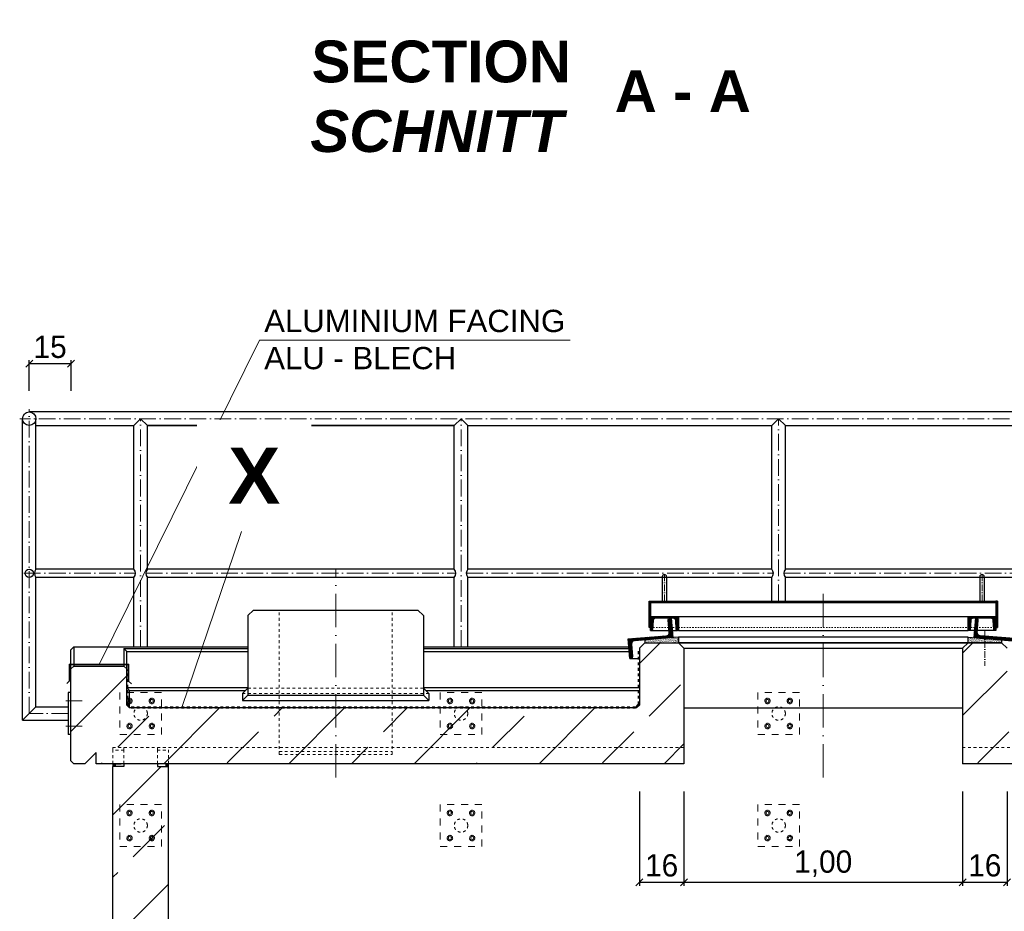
# Model space of a CAD drawing. Header units: millimetres. Extents: x -19424 to 109295, y -11926 to 8715.
# Tile 4 of 38: x -18992 to -15458, y 5514 to 8715. Entities that reach past the tile are written whole.
import ezdxf

# ---------------------------------------------------------------- set-up
doc = ezdxf.new("R2010")
doc.units = ezdxf.units.MM
doc.linetypes.add('ACAD_ISO10W100', pattern=[18, 12, -3, 0, -3])
doc.linetypes.add('JIS_02_1.0', pattern=[2, 1, -1])
doc.layers.add('Bemaßung', color=7, linetype='Continuous', lineweight=13)
doc.layers.add('Beschriftung', color=7, linetype='Continuous')
doc.styles.add('LBB3.5M1000', font='isocp.shx', dxfattribs={"height": 3.5})
doc.dimstyles.new('DIN', dxfattribs={"dimtxt": 2.5, "dimasz": 2.5, "dimexe": 1.25, "dimexo": 0.625, "dimtad": 1, "dimtih": 1, "dimdec": 4, "dimdsep": 46, "dimlunit": 6, "dimtxsty": 'Standard', "dimcen": 2.5, "dimadec": 0, "dimazin": 0, "dimtfac": 1, "dimtdec": 4, "dimtmove": 0, "dimatfit": 3, "dimfxl": 0, "dimtvp": 1, "dimtolj": 1, "dimtzin": 0, "dimarcsym": 0})
pattern_1 = [(45, (-55347.56, 62116.87), (-224.5064, 224.5064), []), (45, (-55123.05, 62116.87), (-224.5064, 224.5064), [158.75, -79.375])]

# ---------------------------------------------------------------- blocks, each defined once
blk = doc.blocks.new('_Oblique')
at = {"color": 0, "linetype": 'ByBlock', "lineweight": -2}
blk.add_line((-0.5, -0.5), (0.5, 0.5), dxfattribs=at)
blk = doc.blocks.new('*D95')
at = {"layer": 'Bemaßung', "color": 0, "lineweight": -2, "transparency": 16777216}
for p, q in [((-18958.1, 7382.4), (-18958.1, 7492.6)), ((-18808.1, 7382.4), (-18808.1, 7492.6)), ((-18958.1, 7480.1), (-18808.1, 7480.1))]:
    blk.add_line(p, q, dxfattribs=at)
at = {"layer": 'DEFPOINTS', "color": 0, "transparency": 16777216}
for p in [(-18808.1, 7480.1), (-18958.1, 7282.4), (-18808.1, 7282.4)]:
    blk.add_point(p, dxfattribs=at)
at = {"layer": 'Bemaßung', "color": 0, "lineweight": -2, "transparency": 16777216, "xscale": 25, "yscale": 25, "zscale": 25, "rotation": 180}
blk.add_blockref('_Oblique', (-18958.1, 7480.1), dxfattribs=at)
at = {"layer": 'Bemaßung', "color": 0, "lineweight": -2, "transparency": 16777216, "xscale": 25, "yscale": 25, "zscale": 25}
blk.add_blockref('_Oblique', (-18808.1, 7480.1), dxfattribs=at)
at = {"layer": 'Bemaßung', "color": 0, "transparency": 16777216, "insert": (-18883.1, 7540.1), "char_height": 80, "attachment_point": 5}
blk.add_mtext('\\A1;15', dxfattribs=at)
blk = doc.blocks.new('*D97')
at = {"layer": 'Bemaßung', "color": 0, "lineweight": -2, "transparency": 16777216}
for p, q in [((-16768.1, 5943.9), (-16768.1, 5605.9)), ((-16608.1, 5943.9), (-16608.1, 5605.9)), ((-16768.1, 5618.4), (-16608.1, 5618.4))]:
    blk.add_line(p, q, dxfattribs=at)
at = {"layer": 'DEFPOINTS', "color": 0, "transparency": 16777216}
for p in [(-16768.1, 6043.9), (-16608.1, 6043.9), (-16608.1, 5618.4)]:
    blk.add_point(p, dxfattribs=at)
at = {"layer": 'Bemaßung', "color": 0, "lineweight": -2, "transparency": 16777216, "xscale": 25, "yscale": 25, "zscale": 25, "rotation": 180}
blk.add_blockref('_Oblique', (-16768.1, 5618.4), dxfattribs=at)
at = {"layer": 'Bemaßung', "color": 0, "lineweight": -2, "transparency": 16777216, "xscale": 25, "yscale": 25, "zscale": 25}
blk.add_blockref('_Oblique', (-16608.1, 5618.4), dxfattribs=at)
at = {"layer": 'Bemaßung', "color": 0, "transparency": 16777216, "insert": (-16688.1, 5678.4), "char_height": 80, "attachment_point": 5}
blk.add_mtext('\\A1;16', dxfattribs=at)
blk = doc.blocks.new('*D98')
at = {"layer": 'Bemaßung', "color": 0, "lineweight": -2, "transparency": 16777216}
for p, q in [((-16608.1, 5943.9), (-16608.1, 5605.9)), ((-15608.1, 5943.9), (-15608.1, 5605.9)), ((-16608.1, 5618.4), (-15608.1, 5618.4))]:
    blk.add_line(p, q, dxfattribs=at)
at = {"layer": 'DEFPOINTS', "color": 0, "transparency": 16777216}
for p in [(-16608.1, 6043.9), (-15608.1, 6043.9), (-15608.1, 5618.4)]:
    blk.add_point(p, dxfattribs=at)
at = {"layer": 'Bemaßung', "color": 0, "lineweight": -2, "transparency": 16777216, "xscale": 25, "yscale": 25, "zscale": 25, "rotation": 180}
blk.add_blockref('_Oblique', (-16608.1, 5618.4), dxfattribs=at)
at = {"layer": 'Bemaßung', "color": 0, "lineweight": -2, "transparency": 16777216, "xscale": 25, "yscale": 25, "zscale": 25}
blk.add_blockref('_Oblique', (-15608.1, 5618.4), dxfattribs=at)
at = {"layer": 'Bemaßung', "color": 0, "transparency": 16777216, "insert": (-16108.1, 5685), "char_height": 80, "attachment_point": 5}
blk.add_mtext('\\A1;1,00', dxfattribs=at)
blk = doc.blocks.new('*D99')
at = {"layer": 'Bemaßung', "color": 0, "lineweight": -2, "transparency": 16777216}
for p, q in [((-15608.1, 5943.9), (-15608.1, 5605.9)), ((-15448.1, 5943.9), (-15448.1, 5605.9)), ((-15608.1, 5618.4), (-15448.1, 5618.4))]:
    blk.add_line(p, q, dxfattribs=at)
at = {"layer": 'DEFPOINTS', "color": 0, "transparency": 16777216}
for p in [(-15608.1, 6043.9), (-15448.1, 6043.9), (-15448.1, 5618.4)]:
    blk.add_point(p, dxfattribs=at)
at = {"layer": 'Bemaßung', "color": 0, "lineweight": -2, "transparency": 16777216, "xscale": 25, "yscale": 25, "zscale": 25, "rotation": 180}
blk.add_blockref('_Oblique', (-15608.1, 5618.4), dxfattribs=at)
at = {"layer": 'Bemaßung', "color": 0, "lineweight": -2, "transparency": 16777216, "xscale": 25, "yscale": 25, "zscale": 25}
blk.add_blockref('_Oblique', (-15448.1, 5618.4), dxfattribs=at)
at = {"layer": 'Bemaßung', "color": 0, "transparency": 16777216, "insert": (-15528.1, 5678.4), "char_height": 80, "attachment_point": 5}
blk.add_mtext('\\A1;16', dxfattribs=at)

msp = doc.modelspace()

# ---------------------------------------------------------------- hatches: boundary and pattern name
at = {"lineweight": 13}
h = msp.add_hatch(dxfattribs=at)
h.set_pattern_fill('ANSI31', color=256, angle=-4.763642)
h.set_pattern_definition([(40.2363583, (66687.4458, 62198.771), (-2.05086662, 2.42375146), [])])
h.paths.add_polyline_path([(-16728.113, 6627.286), (-16733.113, 6627.286), (-16733.113, 6532.334), (-16728.113, 6532.334)])
h.paths.add_polyline_path([(-15483.113, 6627.286), (-15488.113, 6627.286), (-15488.113, 6532.334), (-15483.113, 6532.334)])
h = msp.add_hatch(dxfattribs=at)
h.set_pattern_fill('ANSI31', color=256, angle=90)
h.set_pattern_definition([(135, (66687.4458, 62198.771), (-2.24506403, -2.24506403), [])])
h.paths.add_polyline_path([(-16108.113, 6627.286), (-16670.113, 6627.286), (-16670.113, 6622.286), (-16108.113, 6622.286)])
h.paths.add_polyline_path([(-16670.113, 6627.286), (-16678.113, 6627.286), (-16678.113, 6622.286), (-16670.113, 6622.286)])
h.paths.add_polyline_path([(-16678.113, 6627.286), (-16686.113, 6627.286), (-16686.113, 6622.286), (-16678.113, 6622.286)])
h.paths.add_polyline_path([(-16686.113, 6627.286), (-16728.113, 6627.286), (-16728.113, 6622.286), (-16686.113, 6622.286)])
h.paths.add_polyline_path([(-15488.113, 6627.286), (-16108.113, 6627.286), (-16108.113, 6622.286), (-15488.113, 6622.286)])
h = msp.add_hatch(dxfattribs=at)
h.set_pattern_fill('ANSI31', color=256, angle=4.763642)
h.set_pattern_definition([(49.7636417, (70861.0896, 68547.0263), (-2.42375146, 2.05086662), [])])
edge = h.paths.add_edge_path()
edge.add_line((-16659.752, 6565.877), (-16654.271, 6566.334))
edge.add_line((-16654.271, 6566.334), (-16648.458, 6496.576))
edge.add_line((-16648.458, 6496.576), (-16785.982, 6485.116))
edge.add_arc((-16785.068, 6474.154), 11, 94.763642, 184.763642)
edge.add_line((-16796.03, 6473.24), (-16792.293, 6428.396))
edge.add_arc((-16797.774, 6427.939), 5.5, -85.236358, 4.763642, ccw=False)
edge.add_line((-16797.317, 6422.458), (-16802.798, 6422.001))
edge.add_line((-16802.798, 6422.001), (-16808.611, 6491.759))
edge.add_line((-16808.611, 6491.759), (-16671.088, 6503.22))
edge.add_arc((-16672.002, 6514.182), 11, 274.763642, 364.763642)
edge.add_line((-16661.04, 6515.095), (-16664.777, 6559.94))
edge.add_arc((-16659.296, 6560.396), 5.5, 94.763642, 184.763642, ccw=False)
h = msp.add_hatch(dxfattribs=at)
h.set_pattern_fill('ANSI31', color=256, angle=90)
h.set_pattern_definition([(135, (76170.751, 61065.175), (-2.24506403, -2.24506403), [])])
edge = h.paths.add_edge_path()
edge.add_arc((-16710.113, 6557.834), 8.5, 90, 176.37147)
edge.add_line((-16718.596, 6558.372), (-16720.629, 6526.315))
edge.add_arc((-16724.87, 6526.584), 4.25, 270, 356.37147, ccw=False)
edge.add_line((-16724.87, 6522.334), (-16728.113, 6522.334))
edge.add_line((-16728.113, 6522.334), (-16728.113, 6569.784))
edge.add_arc((-16725.563, 6569.784), 2.55, 90, 180, ccw=False)
edge.add_line((-16725.563, 6572.334), (-16630.663, 6572.334))
edge.add_arc((-16630.663, 6569.784), 2.55, 0, 90, ccw=False)
edge.add_line((-16628.113, 6569.784), (-16628.113, 6522.334))
edge.add_line((-16628.113, 6522.334), (-16631.356, 6522.334))
edge.add_arc((-16631.356, 6526.584), 4.25, 183.62853, 270, ccw=False)
edge.add_line((-16635.597, 6526.315), (-16637.63, 6558.372))
edge.add_arc((-16646.113, 6557.834), 8.5, 3.62853, 90)
edge.add_line((-16646.113, 6566.334), (-16710.113, 6566.334))
h = msp.add_hatch(dxfattribs=at)
h.set_pattern_fill('ANSI31', color=256, angle=90)
h.set_pattern_definition([(135, (77310.751, 61065.175), (-2.24506403, -2.24506403), [])])
edge = h.paths.add_edge_path()
edge.add_arc((-15570.113, 6557.834), 8.5, 90, 176.37147)
edge.add_line((-15578.596, 6558.372), (-15580.629, 6526.315))
edge.add_arc((-15584.87, 6526.584), 4.25, 270, 356.37147, ccw=False)
edge.add_line((-15584.87, 6522.334), (-15588.113, 6522.334))
edge.add_line((-15588.113, 6522.334), (-15588.113, 6569.784))
edge.add_arc((-15585.563, 6569.784), 2.55, 90, 180, ccw=False)
edge.add_line((-15585.563, 6572.334), (-15490.663, 6572.334))
edge.add_arc((-15490.663, 6569.784), 2.55, 0, 90, ccw=False)
edge.add_line((-15488.113, 6569.784), (-15488.113, 6522.334))
edge.add_line((-15488.113, 6522.334), (-15491.356, 6522.334))
edge.add_arc((-15491.356, 6526.584), 4.25, 183.62853, 270, ccw=False)
edge.add_line((-15495.597, 6526.315), (-15497.63, 6558.372))
edge.add_arc((-15506.113, 6557.834), 8.5, 3.62853, 90)
edge.add_line((-15506.113, 6566.334), (-15570.113, 6566.334))
h = msp.add_hatch(dxfattribs=at)
h.set_pattern_fill('ANSI31', color=256, angle=-4.763642)
h.set_pattern_definition([(40.2363583, (79928.9022, 53296.5082), (-2.05086662, 2.42375146), [])])
edge = h.paths.add_edge_path()
edge.add_line((-15556.473, 6565.877), (-15561.954, 6566.334))
edge.add_line((-15561.954, 6566.334), (-15567.767, 6496.576))
edge.add_line((-15567.767, 6496.576), (-15430.244, 6485.116))
edge.add_arc((-15431.158, 6474.154), 11, -4.763642, 85.236358, ccw=False)
edge.add_line((-15420.196, 6473.24), (-15423.933, 6428.396))
edge.add_arc((-15418.452, 6427.939), 5.5, 175.236358, 265.236358)
edge.add_line((-15418.908, 6422.458), (-15413.427, 6422.001))
edge.add_line((-15413.427, 6422.001), (-15407.614, 6491.759))
edge.add_line((-15407.614, 6491.759), (-15545.138, 6503.22))
edge.add_arc((-15544.224, 6514.182), 11, 175.236358, 265.236358, ccw=False)
edge.add_line((-15555.186, 6515.095), (-15551.449, 6559.94))
edge.add_arc((-15556.93, 6560.396), 5.5, -4.763642, 85.236358)
h = msp.add_hatch(dxfattribs=at)
h.set_pattern_fill('ANSI33', color=256, scale=50, style=0)
h.set_pattern_definition(pattern_1)
h.paths.add_polyline_path([(-18798.113, 6043.937), (-18808.113, 6053.937), (-18808.113, 6383.937), (-18798.113, 6393.937), (-18618.113, 6393.937), (-18608.113, 6383.937), (-18608.113, 6253.937), (-18598.113, 6243.937), (-16778.113, 6243.937), (-16768.113, 6253.937), (-16768.113, 6458.271), (-16748.113, 6478.271), (-16628.113, 6478.271), (-16608.113, 6458.271), (-16608.113, 6043.937)])
h.paths.add_polyline_path([(-15608.113, 6043.937), (-15608.113, 6458.271), (-15588.113, 6478.271), (-15468.113, 6478.271), (-15448.113, 6458.271), (-15448.113, 6253.937), (-15438.113, 6243.937), (-15228.113, 6243.937), (-15218.113, 6253.937), (-15218.113, 6458.271), (-15198.113, 6478.271), (-15078.113, 6478.271), (-15058.113, 6458.271), (-15058.113, 6043.937)])
h.paths.add_polyline_path([(-14058.113, 6043.937), (-14058.113, 6458.271), (-14038.113, 6478.271), (-13918.113, 6478.271), (-13898.113, 6458.271), (-13898.113, 6253.937), (-13888.113, 6243.937), (-13678.113, 6243.937), (-13668.113, 6253.937), (-13668.113, 6458.271), (-13648.113, 6478.271), (-13528.113, 6478.271), (-13508.113, 6458.271), (-13508.113, 6043.937)])
h.paths.add_polyline_path([(-10398.113, 6043.937), (-10398.113, 6083.937), (-10358.113, 6043.937), (-10318.113, 6043.937), (-10308.113, 6053.937), (-10308.113, 6383.937), (-10318.113, 6393.937), (-10498.113, 6393.937), (-10508.113, 6383.937), (-10508.113, 6253.937), (-10518.113, 6243.937), (-12338.113, 6243.937), (-12348.113, 6253.937), (-12348.113, 6458.271), (-12368.113, 6478.271), (-12488.113, 6478.271), (-12508.113, 6458.271), (-12508.113, 6043.937)])
h = msp.add_hatch()
h.set_pattern_fill('AR-SAND', color=256, scale=0.1)
h.set_pattern_definition([(37.5, (75712.1654, 61057.112), (-0.16000313, 4.89413237), [0, -3.8608, 0, -4.318, 0, -4.1275]), (7.5, (75712.1654, 61057.112), (4.49523283, 7.168251), [0, -2.0828, 0, -3.4798, 0, -1.3335]), (327.5, (75709.041, 61057.112), (7.9099237, 0.01437185), [0, -1.27, 0, -4.572, 0, -5.969]), (317.5, (75709.041, 61057.112), (7.63556452, 2.22929323), [0, -0.635, 0, -2.9972, 0, -3.429])])
h.paths.add_polyline_path([(-16748.113, 6478.271), (-16628.113, 6478.271), (-16628.113, 6498.271), (-16748.113, 6488.271)])
h = msp.add_hatch()
h.set_pattern_fill('AR-SAND', color=256, scale=0.1)
h.set_pattern_definition([(37.5, (76872.1654, 61057.112), (-0.16000313, 4.89413237), [0, -3.8608, 0, -4.318, 0, -4.1275]), (7.5, (76872.1654, 61057.112), (4.49523283, 7.168251), [0, -2.0828, 0, -3.4798, 0, -1.3335]), (327.5, (76869.041, 61057.112), (7.9099237, 0.01437185), [0, -1.27, 0, -4.572, 0, -5.969]), (317.5, (76869.041, 61057.112), (7.63556452, 2.22929323), [0, -0.635, 0, -2.9972, 0, -3.429])])
h.paths.add_polyline_path([(-15588.113, 6478.271), (-15468.113, 6478.271), (-15468.113, 6488.271), (-15588.113, 6498.271)])
h = msp.add_hatch(dxfattribs=at)
h.set_pattern_fill('ANSI33', color=256, scale=50, style=0)
h.set_pattern_definition(pattern_1)
h.paths.add_polyline_path([(-18458.113, 6033.937), (-18498.113, 6033.937), (-18498.113, 6043.937), (-18618.113, 6043.937), (-18618.113, 6033.937), (-18648.113, 6033.937), (-18658.113, 6023.937), (-18658.113, 5243.087, 0.06869029), (-18458.113, 5172.246)])
h.paths.add_polyline_path([(-18458.113, 5172.246, -0.06869029), (-18658.113, 5243.087), (-18658.113, 3404.647, -0.08990931), (-18458.113, 3396.615)])
h.paths.add_polyline_path([(-18458.113, 3396.615, 0.08990931), (-18658.113, 3404.647), (-18658.113, 3179.77), (-18558.113, 3179.77), (-18558.113, 3199.943, -0.41421356), (-18563.113, 3204.943, -0.41421356), (-18558.113, 3209.943), (-18558.113, 3249.943, -0.41421356), (-18563.113, 3254.943, -1), (-18553.113, 3254.943, -0.41421356), (-18558.113, 3249.943), (-18558.113, 3209.943, -0.41421356), (-18553.113, 3204.943, -0.41421356), (-18558.113, 3199.943), (-18558.113, 3179.77), (-18458.113, 3179.77)])
h.paths.add_polyline_path([(-10553.113, 3254.943, -0.41421356), (-10558.113, 3249.943), (-10558.113, 3209.943, -0.41421356), (-10553.113, 3204.943, -1), (-10563.113, 3204.943, -0.41421356), (-10558.113, 3209.943), (-10558.113, 3249.943, -0.41421356), (-10563.113, 3254.943, -1)], flags=16)
h.paths.add_polyline_path([(-10458.113, 3299.77), (-10658.113, 3299.77), (-10658.113, 3179.77), (-10458.113, 3179.77)])
h.paths.add_polyline_path([(-10592.503, 3649.77), (-10592.503, 3549.77), (-10458.113, 3549.77), (-10458.113, 6023.937), (-10468.113, 6033.937), (-10498.113, 6033.937), (-10498.113, 6043.937), (-10618.113, 6043.937), (-10618.113, 6033.937), (-10658.113, 6033.937), (-10658.113, 3549.77), (-10602.503, 3549.77), (-10602.503, 3649.77)])
h = msp.add_hatch(color=256)
h.dxf.hatch_style = 1
h.paths.add_polyline_path([(-18648.113, 6043.937), (-18658.113, 6043.937), (-18658.113, 6033.937), (-18648.113, 6033.937)])
h = msp.add_hatch(color=256)
h.dxf.hatch_style = 1
h.paths.add_polyline_path([(-18458.113, 6043.937), (-18468.113, 6043.937), (-18468.113, 6033.937), (-18458.113, 6033.937)])

# ---------------------------------------------------------------- linework, layer by layer
at = {"linetype": 'ACAD_ISO10W100', "lineweight": 18, "ltscale": 5}
for p, q in [((-18958.113, 6224.02), (-18958.113, 7316.571)), ((-10123.963, 7282.421), (-18992.263, 7282.421)), ((-18558.113, 6463.112), (-18558.113, 7282.421)), ((-17408.113, 6463.112), (-17408.113, 7282.421)), ((-16268.113, 6627.286), (-16268.113, 7282.421)), ((-18977.281, 6727.421), (-18577.079, 6727.421)), ((-18539.147, 6727.421), (-17427.079, 6727.421)), ((-17389.147, 6727.421), (-16287.079, 6727.421)), ((-16249.147, 6727.421), (-15147.079, 6727.421)), ((-18827.092, 6269.02), (-18768.031, 6269.02)), ((-18818.113, 6224.02), (-18958.113, 6224.02)), ((-18827.092, 6179.02), (-18768.031, 6179.02))]:
    msp.add_line(p, q, dxfattribs=at)
for p, q in [((-18982.263, 6199.87), (-18982.263, 7282.421)), ((-10158.113, 7306.571), (-18958.113, 7306.571)), ((-18933.963, 6742.371), (-18933.963, 7282.421)), ((-18582.263, 7258.271), (-18558.113, 7282.421)), ((-18558.113, 7282.421), (-18533.963, 7258.271)), ((-17432.263, 7258.271), (-17408.113, 7282.421)), ((-17408.113, 7282.421), (-17383.963, 7258.271)), ((-16292.263, 7258.271), (-16268.113, 7282.421)), ((-16268.113, 7282.421), (-16243.963, 7258.271)), ((-18933.963, 7258.271), (-18582.263, 7258.271)), ((-18582.263, 6742.371), (-18582.263, 7258.271)), ((-18533.963, 7258.271), (-17432.263, 7258.271)), ((-17432.263, 7258.271), (-18533.963, 7258.271)), ((-18533.963, 6742.371), (-18533.963, 7258.271)), ((-17432.263, 6742.371), (-17432.263, 7258.271)), ((-17383.963, 7258.271), (-16292.263, 7258.271)), ((-17383.963, 6742.371), (-17383.963, 7258.271)), ((-16292.263, 6742.371), (-16292.263, 7258.271)), ((-16243.963, 7258.271), (-15152.263, 7258.271)), ((-16243.963, 6742.371), (-16243.963, 7258.271)), ((-18582.263, 6742.371), (-18933.963, 6742.371)), ((-17432.263, 6742.371), (-18533.963, 6742.371)), ((-16292.263, 6742.371), (-17383.963, 6742.371)), ((-16686.113, 6715.106), (-16686.113, 6627.286)), ((-16670.113, 6715.106), (-16670.113, 6627.286)), ((-15152.263, 6742.371), (-16243.963, 6742.371)), ((-15546.113, 6715.106), (-15546.113, 6627.286)), ((-15530.113, 6715.106), (-15530.113, 6627.286)), ((-18933.963, 6248.17), (-18933.963, 6712.471)), ((-18582.263, 6712.471), (-18933.963, 6712.471)), ((-18582.263, 6463.112), (-18582.263, 6712.471)), ((-18533.963, 6463.112), (-18533.963, 6712.471)), ((-17432.263, 6712.471), (-18533.963, 6712.471)), ((-17432.263, 6463.112), (-17432.263, 6712.471)), ((-17383.963, 6463.112), (-17383.963, 6712.471)), ((-16292.263, 6712.471), (-17383.963, 6712.471)), ((-16292.263, 6627.286), (-16292.263, 6712.471)), ((-16243.963, 6627.286), (-16243.963, 6712.471)), ((-15152.263, 6712.471), (-16243.963, 6712.471)), ((-16728.113, 6622.286), (-15488.113, 6622.286)), ((-18153.113, 6595.37), (-18173.113, 6575.37)), ((-18173.113, 6575.37), (-18173.113, 6290.206)), ((-18153.113, 6595.37), (-17563.113, 6595.37)), ((-17563.113, 6595.37), (-17543.113, 6575.37)), ((-17543.113, 6575.37), (-17543.113, 6290.206)), ((-16630.663, 6572.334), (-15585.563, 6572.334)), ((-16728.113, 6522.334), (-16661.643, 6522.334)), ((-16650.605, 6522.334), (-16631.356, 6522.334)), ((-16628.113, 6522.334), (-15588.113, 6522.334)), ((-15565.621, 6522.334), (-15584.87, 6522.334)), ((-15488.113, 6522.334), (-15554.583, 6522.334)), ((-16748.113, 6478.271), (-16768.113, 6458.271)), ((-16748.113, 6478.271), (-16628.113, 6478.271)), ((-16628.113, 6478.271), (-16608.113, 6458.271)), ((-15588.113, 6478.271), (-16628.113, 6478.271)), ((-16628.113, 6478.271), (-15588.113, 6478.271)), ((-15588.113, 6478.271), (-15608.113, 6458.271)), ((-15588.113, 6478.271), (-15468.113, 6478.271)), ((-15468.113, 6478.271), (-15448.113, 6458.271)), ((-18808.113, 6453.112), (-18798.113, 6463.112)), ((-18808.113, 6053.937), (-18808.113, 6453.112)), ((-18798.113, 6463.112), (-18173.113, 6463.112)), ((-18798.113, 6463.112), (-18798.113, 6393.937)), ((-18618.113, 6457.311), (-18618.113, 6393.937)), ((-18618.113, 6457.311), (-18173.113, 6457.311)), ((-18608.113, 6447.119), (-18618.113, 6457.311)), ((-18608.113, 6253.937), (-18608.113, 6447.119)), ((-18608.113, 6447.119), (-18173.113, 6447.119)), ((-17543.113, 6463.112), (-16806.224, 6463.112)), ((-17543.113, 6457.311), (-16805.741, 6457.311)), ((-17543.113, 6447.119), (-16804.891, 6447.119)), ((-16768.113, 6458.271), (-16768.113, 6253.937)), ((-16608.113, 6458.271), (-16608.113, 6043.937)), ((-16608.113, 6458.271), (-15608.113, 6458.271)), ((-15608.113, 6458.271), (-15608.113, 6043.937)), ((-16802.798, 6422.001), (-16768.113, 6422.001)), ((-18808.113, 6383.937), (-18798.113, 6393.937)), ((-18798.113, 6393.937), (-18618.113, 6393.937)), ((-18608.113, 6383.937), (-18618.113, 6393.937)), ((-18808.113, 6299.02), (-18818.113, 6299.02)), ((-18818.113, 6299.02), (-18818.113, 6149.02)), ((-18608.113, 6316.904), (-18173.113, 6316.904)), ((-18598.113, 6306.571), (-18608.113, 6316.904)), ((-18598.113, 6306.571), (-18181.912, 6306.571)), ((-18598.113, 6243.937), (-18598.113, 6306.571)), ((-18173.113, 6315.37), (-18193.113, 6295.37)), ((-18193.113, 6295.37), (-18193.113, 6270.206)), ((-17543.113, 6316.904), (-16768.113, 6316.904)), ((-17543.113, 6315.37), (-17523.113, 6295.37)), ((-17534.314, 6306.571), (-16768.113, 6306.571)), ((-17523.113, 6295.37), (-17523.113, 6270.206)), ((-18598.113, 6249.236), (-18608.113, 6259.57)), ((-18173.113, 6290.206), (-18193.113, 6270.206)), ((-18193.113, 6270.206), (-17523.113, 6270.206)), ((-18173.113, 6290.206), (-17543.113, 6290.206)), ((-17543.113, 6290.206), (-17523.113, 6270.206)), ((-16778.113, 6249.236), (-16768.113, 6259.57)), ((-18933.963, 6248.17), (-18982.263, 6199.87)), ((-18933.963, 6248.17), (-18818.113, 6248.17)), ((-18598.113, 6243.937), (-18608.113, 6253.937)), ((-18598.113, 6243.937), (-18608.113, 6253.937)), ((-18598.113, 6243.937), (-18598.113, 6249.236)), ((-16778.113, 6243.937), (-18598.113, 6243.937)), ((-16778.113, 6243.937), (-16768.113, 6253.937)), ((-16778.113, 6243.937), (-16778.113, 6249.236)), ((-16608.113, 6244.074), (-15608.113, 6244.074)), ((-18982.263, 6199.87), (-18818.113, 6199.87)), ((-18808.113, 6149.02), (-18818.113, 6149.02)), ((-18718.113, 6083.937), (-18758.113, 6043.937)), ((-18718.113, 6043.937), (-18718.113, 6083.937)), ((-18808.113, 6053.937), (-18798.113, 6043.937)), ((-18758.113, 6043.937), (-18798.113, 6043.937)), ((-16608.113, 6043.937), (-18718.113, 6043.937)), ((-18658.113, 6043.937), (-18628.113, 6043.937)), ((-18658.113, 6043.937), (-18658.113, 6033.937)), ((-18648.113, 6033.937), (-18648.113, 6043.937)), ((-18618.113, 6043.937), (-18618.113, 6033.937)), ((-18458.113, 6043.937), (-18498.113, 6043.937)), ((-18498.113, 6043.937), (-18498.113, 6033.937)), ((-18468.113, 6043.937), (-18468.113, 6033.937)), ((-18458.113, 3079.77), (-18458.113, 6043.937)), ((-15058.113, 6043.937), (-15608.113, 6043.937)), ((-18658.113, 3079.77), (-18658.113, 6033.937)), ((-18618.113, 6033.937), (-18658.113, 6033.937)), ((-18498.113, 6033.937), (-18458.113, 6033.937))]:
    msp.add_line(p, q)
at = {"color": 0, "lineweight": 9}
msp.add_line((-18175.956, 6937.593), (-18410.024, 6245.937), dxfattribs=at)
at = {"linetype": 'ACAD_ISO10W100', "lineweight": 18, "ltscale": 10}
for p, q in [((-17858.113, 5993.937), (-17858.113, 6740.825)), ((-16108.113, 5993.937), (-16108.113, 6680.648))]:
    msp.add_line(p, q, dxfattribs=at)
at = {"linetype": 'ACAD_ISO10W100', "lineweight": 18, "ltscale": 2}
for p, q in [((-16678.113, 6723.106), (-16678.113, 6622.286)), ((-15538.113, 6723.106), (-15538.113, 6622.286)), ((-15528.113, 6520.208), (-15528.113, 6395.324))]:
    msp.add_line(p, q, dxfattribs=at)
at = {"linetype": 'JIS_02_1.0', "lineweight": 18, "ltscale": 10}
for p, q in [((-18060.613, 6077.199), (-18060.613, 6594.725)), ((-17655.613, 6077.199), (-17655.613, 6594.725)), ((-18193.113, 6295.37), (-17523.113, 6295.37)), ((-18173.113, 6315.37), (-17543.113, 6315.37)), ((-18658.113, 6102.041), (-18458.113, 6102.041)), ((-18658.113, 6102.041), (-18658.113, 6092.041)), ((-18618.113, 6092.041), (-18658.113, 6092.041)), ((-18658.113, 6043.937), (-18658.113, 6092.041)), ((-18618.113, 6102.041), (-18618.113, 6092.041)), ((-18618.113, 6043.937), (-18618.113, 6092.041)), ((-18498.113, 6102.041), (-18498.113, 6092.041)), ((-18498.113, 6092.041), (-18458.113, 6092.041)), ((-18498.113, 6043.937), (-18498.113, 6092.041)), ((-18458.113, 6102.041), (-16608.113, 6102.041)), ((-18458.113, 6043.937), (-18458.113, 6102.041)), ((-18060.613, 6088.168), (-17655.613, 6088.168)), ((-15608.113, 6102.041), (-15058.113, 6102.041)), ((-18060.613, 6077.199), (-17655.613, 6077.199))]:
    msp.add_line(p, q, dxfattribs=at)
at = {"linetype": 'JIS_02_1.0', "lineweight": 18, "ltscale": 5}
msp.add_line((-16728.113, 6532.334), (-15488.113, 6532.334), dxfattribs=at)
at = {"linetype": 'JIS_02_1.0', "lineweight": 50, "ltscale": 10}
for p, q in [((-16770.113, 6257.603), (-16770.113, 6450.809)), ((-18606.113, 6257.603), (-18606.113, 6382.261)), ((-18606.113, 6257.603), (-18594.447, 6245.937)), ((-16770.113, 6257.603), (-16781.779, 6245.937)), ((-16781.779, 6245.937), (-18594.447, 6245.937))]:
    msp.add_line(p, q, dxfattribs=at)
msp.add_lwpolyline([(-16728.113, 6532.334), (-16733.113, 6532.334), (-16733.113, 6627.286), (-16108.113, 6627.286), (-15483.113, 6627.286), (-15483.113, 6532.334), (-15488.113, 6532.334)])
for points in [[(-16728.113, 6532.334), (-16733.113, 6532.334), (-16733.113, 6627.286), (-16728.113, 6627.286)], [(-15488.113, 6532.334), (-15483.113, 6532.334), (-15483.113, 6627.286), (-15488.113, 6627.286)], [(-16748.113, 6478.271), (-16628.113, 6478.271), (-16628.113, 6498.271), (-16748.113, 6488.271)], [(-16628.113, 6478.271), (-15588.113, 6478.271), (-15588.113, 6498.271), (-16628.113, 6498.271)], [(-15468.113, 6478.271), (-15588.113, 6478.271), (-15588.113, 6498.271), (-15468.113, 6488.271)]]:
    msp.add_lwpolyline(points, close=True)
for points in [[(-16659.752, 6565.877), (-16654.271, 6566.334), (-16648.458, 6496.576), (-16785.982, 6485.116, 0.41421356), (-16796.03, 6473.24), (-16792.293, 6428.396, -0.41421356), (-16797.317, 6422.458), (-16802.798, 6422.001), (-16808.611, 6491.759), (-16671.088, 6503.22, 0.41421356), (-16661.04, 6515.095), (-16664.777, 6559.94, -0.41421356)], [(-16710.113, 6566.334, 0.39578402), (-16718.596, 6558.372), (-16720.629, 6526.315, -0.39578402), (-16724.87, 6522.334), (-16728.113, 6522.334), (-16728.113, 6569.784, -0.41421356), (-16725.563, 6572.334), (-16630.663, 6572.334, -0.41421356), (-16628.113, 6569.784), (-16628.113, 6522.334), (-16631.356, 6522.334, -0.39578402), (-16635.597, 6526.315), (-16637.63, 6558.372, 0.39578402), (-16646.113, 6566.334)], [(-15570.113, 6566.334, 0.39578402), (-15578.596, 6558.372), (-15580.629, 6526.315, -0.39578402), (-15584.87, 6522.334), (-15588.113, 6522.334), (-15588.113, 6569.784, -0.41421356), (-15585.563, 6572.334), (-15490.663, 6572.334, -0.41421356), (-15488.113, 6569.784), (-15488.113, 6522.334), (-15491.356, 6522.334, -0.39578402), (-15495.597, 6526.315), (-15497.63, 6558.372, 0.39578402), (-15506.113, 6566.334)], [(-15556.473, 6565.877), (-15561.954, 6566.334), (-15567.767, 6496.576), (-15430.244, 6485.116, -0.41421356), (-15420.196, 6473.24), (-15423.933, 6428.396, 0.41421356), (-15418.908, 6422.458), (-15413.427, 6422.001), (-15407.614, 6491.759), (-15545.138, 6503.22, -0.41421356), (-15555.186, 6515.095), (-15551.449, 6559.94, 0.41421356)]]:
    msp.add_lwpolyline(points, format="xyb", close=True)
at = {"lineweight": 35}
msp.add_lwpolyline([(-18591.516, 6331.052), (-18601.118, 6340.654), (-18601.118, 6400.475), (-18814.032, 6400.475), (-18814.032, 6340.847), (-18823.634, 6331.246)], dxfattribs=at)
at = {"color": 253, "linetype": 'JIS_02_1.0', "lineweight": 9, "ltscale": 25}
for points in [[(-18633.113, 6149.02), (-18483.113, 6149.02), (-18483.113, 6299.02), (-18633.113, 6299.02)], [(-17483.113, 6149.02), (-17333.113, 6149.02), (-17333.113, 6299.02), (-17483.113, 6299.02)], [(-16343.113, 6149.02), (-16193.113, 6149.02), (-16193.113, 6299.02), (-16343.113, 6299.02)], [(-18633.113, 5746.852), (-18483.113, 5746.852), (-18483.113, 5896.852), (-18633.113, 5896.852)], [(-17483.113, 5746.852), (-17333.113, 5746.852), (-17333.113, 5896.852), (-17483.113, 5896.852)], [(-16343.113, 5746.852), (-16193.113, 5746.852), (-16193.113, 5896.852), (-16343.113, 5896.852)]]:
    msp.add_lwpolyline(points, close=True, dxfattribs=at)
at = {"color": 253, "linetype": 'JIS_02_1.0', "lineweight": 9, "ltscale": 2}
for points in [[(-18588.875, 6269.02), (-18593.663, 6276.728), (-18602.732, 6277.02), (-18607.35, 6269.02), (-18602.563, 6261.313), (-18593.494, 6261.02)], [(-18527.35, 6269.02), (-18522.563, 6276.728), (-18513.494, 6277.02), (-18508.875, 6269.02), (-18513.663, 6261.313), (-18522.732, 6261.02)], [(-17438.875, 6269.02), (-17443.663, 6276.728), (-17452.732, 6277.02), (-17457.35, 6269.02), (-17452.563, 6261.313), (-17443.494, 6261.02)], [(-17377.35, 6269.02), (-17372.563, 6276.728), (-17363.494, 6277.02), (-17358.875, 6269.02), (-17363.663, 6261.313), (-17372.732, 6261.02)], [(-16298.875, 6269.02), (-16303.663, 6276.728), (-16312.732, 6277.02), (-16317.35, 6269.02), (-16312.563, 6261.313), (-16303.494, 6261.02)], [(-16237.35, 6269.02), (-16232.563, 6276.728), (-16223.494, 6277.02), (-16218.875, 6269.02), (-16223.663, 6261.313), (-16232.732, 6261.02)], [(-18588.875, 6179.02), (-18593.663, 6171.313), (-18602.732, 6171.02), (-18607.35, 6179.02), (-18602.563, 6186.728), (-18593.494, 6187.02)], [(-18527.35, 6179.02), (-18522.563, 6171.313), (-18513.494, 6171.02), (-18508.875, 6179.02), (-18513.663, 6186.728), (-18522.732, 6187.02)], [(-17438.875, 6179.02), (-17443.663, 6171.313), (-17452.732, 6171.02), (-17457.35, 6179.02), (-17452.563, 6186.728), (-17443.494, 6187.02)], [(-17377.35, 6179.02), (-17372.563, 6171.313), (-17363.494, 6171.02), (-17358.875, 6179.02), (-17363.663, 6186.728), (-17372.732, 6187.02)], [(-16298.875, 6179.02), (-16303.663, 6171.313), (-16312.732, 6171.02), (-16317.35, 6179.02), (-16312.563, 6186.728), (-16303.494, 6187.02)], [(-16237.35, 6179.02), (-16232.563, 6171.313), (-16223.494, 6171.02), (-16218.875, 6179.02), (-16223.663, 6186.728), (-16232.732, 6187.02)], [(-18588.875, 5866.852), (-18593.663, 5874.56), (-18602.732, 5874.852), (-18607.35, 5866.852), (-18602.563, 5859.144), (-18593.494, 5858.852)], [(-18527.35, 5866.852), (-18522.563, 5874.56), (-18513.494, 5874.852), (-18508.875, 5866.852), (-18513.663, 5859.144), (-18522.732, 5858.852)], [(-17438.875, 5866.852), (-17443.663, 5874.56), (-17452.732, 5874.852), (-17457.35, 5866.852), (-17452.563, 5859.144), (-17443.494, 5858.852)], [(-17377.35, 5866.852), (-17372.563, 5874.56), (-17363.494, 5874.852), (-17358.875, 5866.852), (-17363.663, 5859.144), (-17372.732, 5858.852)], [(-16298.875, 5866.852), (-16303.663, 5874.56), (-16312.732, 5874.852), (-16317.35, 5866.852), (-16312.563, 5859.144), (-16303.494, 5858.852)], [(-16237.35, 5866.852), (-16232.563, 5874.56), (-16223.494, 5874.852), (-16218.875, 5866.852), (-16223.663, 5859.144), (-16232.732, 5858.852)], [(-18588.875, 5776.852), (-18593.663, 5769.144), (-18602.732, 5768.852), (-18607.35, 5776.852), (-18602.563, 5784.56), (-18593.494, 5784.852)], [(-18527.35, 5776.852), (-18522.563, 5769.144), (-18513.494, 5768.852), (-18508.875, 5776.852), (-18513.663, 5784.56), (-18522.732, 5784.852)], [(-17438.875, 5776.852), (-17443.663, 5769.144), (-17452.732, 5768.852), (-17457.35, 5776.852), (-17452.563, 5784.56), (-17443.494, 5784.852)], [(-17377.35, 5776.852), (-17372.563, 5769.144), (-17363.494, 5768.852), (-17358.875, 5776.852), (-17363.663, 5784.56), (-17372.732, 5784.852)], [(-16298.875, 5776.852), (-16303.663, 5769.144), (-16312.732, 5768.852), (-16317.35, 5776.852), (-16312.563, 5784.56), (-16303.494, 5784.852)], [(-16237.35, 5776.852), (-16232.563, 5769.144), (-16223.494, 5768.852), (-16218.875, 5776.852), (-16223.663, 5784.56), (-16232.732, 5784.852)]]:
    msp.add_lwpolyline(points, close=True, dxfattribs=at)
for centre, radius in [((-18958.113, 7282.421), 24.15), ((-18958.113, 6727.421), 14.95)]:
    msp.add_circle(centre, radius)
for centre, radius in [((-18598.113, 6269.02), 10), ((-18598.113, 6269.02), 5.25), ((-18518.113, 6269.02), 10), ((-18518.113, 6269.02), 5.25), ((-17448.113, 6269.02), 10), ((-17448.113, 6269.02), 5.25), ((-17368.113, 6269.02), 10), ((-17368.113, 6269.02), 5.25), ((-16308.113, 6269.02), 10), ((-16308.113, 6269.02), 5.25), ((-16228.113, 6269.02), 10), ((-16228.113, 6269.02), 5.25), ((-18598.113, 6179.02), 10), ((-18518.113, 6179.02), 10), ((-17448.113, 6179.02), 10), ((-17368.113, 6179.02), 10), ((-16308.113, 6179.02), 10), ((-16228.113, 6179.02), 10), ((-18598.113, 6179.02), 5.25), ((-18518.113, 6179.02), 5.25), ((-17448.113, 6179.02), 5.25), ((-17368.113, 6179.02), 5.25), ((-16308.113, 6179.02), 5.25), ((-16228.113, 6179.02), 5.25), ((-18598.113, 5866.852), 10), ((-18598.113, 5866.852), 5.25), ((-18518.113, 5866.852), 10), ((-18518.113, 5866.852), 5.25), ((-17448.113, 5866.852), 10), ((-17448.113, 5866.852), 5.25), ((-17368.113, 5866.852), 10), ((-17368.113, 5866.852), 5.25), ((-16308.113, 5866.852), 10), ((-16308.113, 5866.852), 5.25), ((-16228.113, 5866.852), 10), ((-16228.113, 5866.852), 5.25), ((-18598.113, 5776.852), 10), ((-18598.113, 5776.852), 5.25), ((-18518.113, 5776.852), 10), ((-18518.113, 5776.852), 5.25), ((-17448.113, 5776.852), 10), ((-17448.113, 5776.852), 5.25), ((-17368.113, 5776.852), 10), ((-17368.113, 5776.852), 5.25), ((-16308.113, 5776.852), 10), ((-16308.113, 5776.852), 5.25), ((-16228.113, 5776.852), 10), ((-16228.113, 5776.852), 5.25)]:
    msp.add_circle(centre, radius, dxfattribs=at)
at = {"color": 253, "linetype": 'JIS_02_1.0', "lineweight": 9, "ltscale": 10}
for centre in [(-18558.113, 6224.02), (-17408.113, 6224.02), (-16268.113, 6224.02), (-18558.113, 5821.852), (-17408.113, 5821.852), (-16268.113, 5821.852)]:
    msp.add_circle(centre, 24.15, dxfattribs=at)
for centre, radius, start, end in [((-18914.997, 6727.421), 24.15, 141.75338, 218.24662), ((-18601.229, 6727.421), 24.15, 321.75338, 38.24662), ((-18601.229, 6727.421), 24.15, 321.75338, 38.24662), ((-18514.997, 6727.421), 24.15, 141.75338, 218.24662), ((-17451.229, 6727.421), 24.15, 321.75338, 38.24662), ((-17364.997, 6727.421), 24.15, 141.75338, 218.24662), ((-16678.113, 6715.106), 8, 0, 180), ((-16311.229, 6727.421), 24.15, 321.75338, 38.24662), ((-16224.997, 6727.421), 24.15, 141.75338, 218.24662), ((-15538.113, 6715.106), 8, 0, 180)]:
    msp.add_arc(centre, radius, start, end)
at = {"layer": 'Beschriftung', "lineweight": 9}
for q in [(-18707.575, 6400.475), (-17016.204, 7564.105)]:
    msp.add_line((-18132.021, 7564.105), q, dxfattribs=at)

# ---------------------------------------------------------------- texts
at = {"layer": 'Beschriftung', "insert": (-18332.719, 8640.082), "char_height": 150, "width": 1682.94636, "attachment_point": 1, "style": 'LBB3.5M1000', "bg_fill": 2}
msp.add_mtext('\\pi387.94;{\\fArial|b1|i0|c0|p34;SECTION\\L\\P\\pi383.65;\\fArial|b1|i1|c0|p34;\\lSCHNITT}', dxfattribs=at)
at = {"layer": 'Beschriftung', "lineweight": 15, "insert": (-18114.563, 7673.51), "char_height": 80, "width": 1095.35577, "attachment_point": 1, "style": 'LBB3.5M1000'}
msp.add_mtext('{\\fArial|b0|i0|c0|p34;ALUMINIUM FACING\\PALU - BLECH}', dxfattribs=at)

# ---------------------------------------------------------------- dimensions: what is measured, and where the dimension line sits
at = {"layer": 'Bemaßung'}
for base, p1, p2, text, picture, middle in [((-18808.113, 7480.087), (-18958.113, 7282.421), (-18808.113, 7282.421), '15', '*D95', (-18883.113, 7540.087)), ((-16608.113, 5618.367), (-16768.113, 6043.937), (-16608.113, 6043.937), '16', '*D97', (-16688.113, 5678.367)), ((-15608.113, 5618.367), (-16608.113, 6043.937), (-15608.113, 6043.937), '1,00', '*D98', (-16108.113, 5685.034)), ((-15448.113, 5618.367), (-15608.113, 6043.937), (-15448.113, 6043.937), '16', '*D99', (-15528.113, 5678.367))]:
    dim = msp.add_linear_dim(base=base, p1=p1, p2=p2, text=text, dimstyle='DIN', override={"dimscale": 10, "dimtxt": 8, "dimexo": 10, "dimgap": 2, "dimdec": 2, "dimblk1": 'Oblique', "dimblk2": 'Oblique', "dimsah": 1, "dimtdec": 2, "dimtmove": 2}, dxfattribs=at)
    dim.commit()
    dim.dimension.update_dxf_attribs({"geometry": picture, "text_midpoint": middle})

# ---------------------------------------------------------------- next in the draw order: texts
at = {"layer": 'Beschriftung', "attachment_point": 1, "style": 'LBB3.5M1000', "bg_fill": 2}
for s, insert, char_height, width in [('{\\fArial|b1|i0|c0|p34;A - A}', (-16856.626, 8533.174), 150, 519.38996), ('\\pi12.282;{\\fArial|b1|i0|c0|p34;X}', (-18255.779, 7177.941), 200, 210.5117)]:
    msp.add_mtext(s, dxfattribs=dict(at, insert=insert, char_height=char_height, width=width))

doc.saveas('drawing.dxf')
